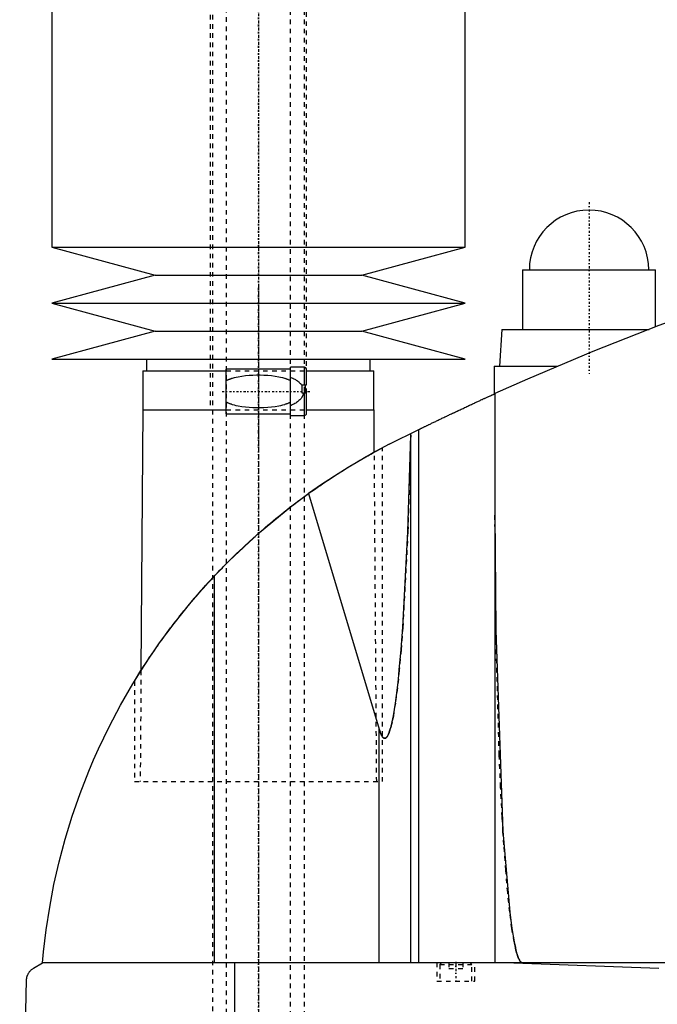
# Model space of a CAD drawing. Extents: x -702 to 139, y -146 to 645.
# Tile 3 of 7: x -702 to -563, y 68 to 282. Entities that reach past the tile are written whole.
import ezdxf

# ---------------------------------------------------------------- set-up
doc = ezdxf.new("R2010")
doc.units = 0
doc.linetypes.add('CENTER', pattern=[1.5, 0.45, -0.5, 0.05, -0.5])
doc.linetypes.add('DASHED', pattern=[2, 1, -1])
for name, color, linetype in [('AM_0', 7, 'CONTINUOUS'), ('AM_3', 7, 'DASHED'), ('AM_7', 7, 'CENTER')]:
    doc.layers.add(name, color=color, linetype=linetype)

msp = doc.modelspace()

# ---------------------------------------------------------------- linework, layer by layer
at = {"layer": 'AM_0', "color": 7, "linetype": 'CONTINUOUS'}
for p, q in [((-695, 375.5), (-695, 232.9)), ((-605, 232.9), (-605, 375.5)), ((-695, 232.9), (-672.5, 226.8)), ((-695, 232.9), (-605, 232.9)), ((-627.5, 226.8), (-605, 232.9)), ((-592.5, 228), (-592.5, 215)), ((-592.5, 228), (-563.5, 228)), ((-563.5, 215.54), (-563.5, 228)), ((-672.5, 226.8), (-695, 220.7)), ((-672.5, 226.8), (-627.5, 226.8)), ((-605, 220.7), (-627.5, 226.8)), ((-695, 220.7), (-672.5, 214.6)), ((-695, 220.7), (-605, 220.7)), ((-627.5, 214.6), (-605, 220.7)), ((-672.5, 214.6), (-695, 208.5)), ((-672.5, 214.6), (-627.5, 214.6)), ((-605, 208.5), (-627.5, 214.6)), ((-597, 215), (-597.5, 207)), ((-597, 215), (-564.91, 215)), ((-695, 208.5), (-605, 208.5)), ((-674.35, 208.5), (-674.35, 206)), ((-625.65, 206), (-625.65, 208.5)), ((-675.15, 206), (-675.15, 197.5)), ((-675.15, 206), (-657, 206)), ((-643, 206.35), (-657, 206.35)), ((-657, 196.65), (-657, 206.35)), ((-640, 206.75), (-643, 206.75)), ((-643, 196.25), (-643, 206.75)), ((-640, 202.9), (-640, 206.75)), ((-639.5, 202.9), (-639.5, 206.25)), ((-639.5, 206), (-624.85, 206)), ((-624.85, 197.5), (-624.85, 206)), ((-598.65, 207), (-598.65, 200.94)), ((-598.65, 207), (-584.81, 207)), ((-640.5, 201.1), (-640.5, 202.9)), ((-640.5, 202.9), (-639.5, 202.9)), ((-639.83, 202.9), (-639.83, 201.1)), ((-639.5, 201.1), (-640.5, 201.1)), ((-640, 196.25), (-640, 201.1)), ((-639.5, 196.75), (-639.5, 201.1)), ((-598.5, 201.01), (-598.5, 77.05)), ((-675.17, 197.5), (-675.58, 140.68)), ((-675.17, 197.5), (-657, 197.5)), ((-639.5, 197.5), (-624.83, 197.5)), ((-624.76, 188.27), (-624.83, 197.5)), ((-657, 196.65), (-643, 196.65)), ((-643, 196.25), (-640, 196.25)), ((-621.5, 190), (-615.04, 193.21)), ((-615.04, 77.05), (-615.04, 193.21)), ((-616.82, 192), (-616.82, 192.34)), ((-616.82, 77.05), (-616.82, 192)), ((-624.76, 188.27), (-623, 189.22)), ((-639.07, 179.26), (-623.7, 127.93)), ((-659.54, 77.05), (-659.54, 161.33)), ((-677, 138.4), (-675.58, 140.68)), ((-623.7, 77.05), (-623.7, 127.93)), ((-699, 75.85), (-697, 77.05)), ((-305.5, 77.05), (-697, 77.05)), ((-655.15, 16.5), (-655.15, 77.05)), ((-594.4, 77.05), (-562.76, 75.85)), ((-702, 16.5), (-700.5, 73.35))]:
    msp.add_line(p, q, dxfattribs=at)
for points in [[(-555.5, 218.5, 0), (-562.76, 215.82, 0), (-577.17, 210.17, 0), (-591.43, 204.15, 0), (-598.5, 201.01, 0)], [(-615.04, 193.21, 0), (-615, 193.23, 0), (-614.92, 193.27, 0), (-614.83, 193.31, 0), (-614.79, 193.34, 0), (-614.74, 193.36, 0), (-614.64, 193.41, 0), (-614.54, 193.46, 0), (-614.43, 193.51, 0), (-614.31, 193.57, 0), (-614.19, 193.63, 0), (-614.13, 193.66, 0), (-614.07, 193.69, 0), (-613.94, 193.75, 0), (-613.81, 193.82, 0), (-613.67, 193.88, 0), (-613.53, 193.95, 0), (-613.39, 194.02, 0), (-613.32, 194.05, 0), (-613.24, 194.09, 0), (-613.09, 194.16, 0), (-612.94, 194.23, 0), (-612.87, 194.27, 0), (-612.79, 194.31, 0), (-612.63, 194.39, 0), (-612.47, 194.47, 0), (-612.38, 194.51, 0), (-612.3, 194.55, 0), (-612.13, 194.63, 0), (-611.95, 194.71, 0), (-611.77, 194.8, 0), (-611.59, 194.89, 0), (-611.4, 194.98, 0), (-611.31, 195.02, 0), (-611.22, 195.07, 0), (-611.02, 195.16, 0), (-610.83, 195.26, 0), (-610.63, 195.35, 0), (-610.43, 195.45, 0), (-610.23, 195.54, 0), (-610.13, 195.59, 0), (-610.03, 195.64, 0), (-609.82, 195.74, 0), (-609.61, 195.84, 0), (-609.41, 195.94, 0), (-609.2, 196.04, 0), (-608.99, 196.14, 0), (-608.88, 196.19, 0), (-608.78, 196.24, 0), (-608.57, 196.34, 0), (-608.36, 196.44, 0), (-608.15, 196.54, 0), (-607.94, 196.64, 0), (-607.73, 196.73, 0), (-607.62, 196.78, 0), (-607.52, 196.83, 0), (-607.31, 196.93, 0), (-607.11, 197.03, 0), (-606.9, 197.12, 0), (-606.7, 197.22, 0), (-606.49, 197.32, 0), (-606.39, 197.37, 0), (-606.29, 197.41, 0), (-606.08, 197.51, 0), (-605.87, 197.61, 0), (-605.76, 197.66, 0), (-605.66, 197.71, 0), (-605.44, 197.81, 0), (-605.23, 197.91, 0), (-605.13, 197.96, 0), (-605.02, 198.01, 0), (-604.81, 198.1, 0), (-604.6, 198.2, 0), (-604.39, 198.3, 0), (-604.19, 198.4, 0), (-603.98, 198.49, 0), (-603.88, 198.54, 0), (-603.78, 198.59, 0), (-603.57, 198.68, 0), (-603.37, 198.77, 0), (-603.17, 198.87, 0), (-602.98, 198.96, 0), (-602.78, 199.05, 0), (-602.69, 199.09, 0), (-602.59, 199.13, 0), (-602.41, 199.22, 0), (-602.22, 199.31, 0), (-602.04, 199.39, 0), (-601.87, 199.47, 0), (-601.7, 199.55, 0), (-601.61, 199.59, 0), (-601.53, 199.63, 0), (-601.36, 199.7, 0), (-601.2, 199.77, 0), (-601.05, 199.85, 0), (-600.9, 199.92, 0), (-600.75, 199.98, 0), (-600.67, 200.02, 0), (-600.6, 200.05, 0), (-600.46, 200.12, 0), (-600.32, 200.18, 0), (-600.18, 200.24, 0), (-600.05, 200.3, 0), (-599.92, 200.36, 0), (-599.86, 200.39, 0), (-599.8, 200.42, 0), (-599.68, 200.47, 0), (-599.56, 200.52, 0), (-599.51, 200.55, 0), (-599.45, 200.57, 0), (-599.35, 200.62, 0), (-599.25, 200.67, 0), (-599.2, 200.69, 0), (-599.16, 200.71, 0), (-599.07, 200.75, 0), (-598.99, 200.78, 0), (-598.91, 200.82, 0), (-598.84, 200.85, 0), (-598.78, 200.88, 0), (-598.75, 200.89, 0), (-598.72, 200.9, 0), (-598.67, 200.93, 0), (-598.63, 200.95, 0), (-598.59, 200.96, 0), (-598.56, 200.98, 0), (-598.54, 200.99, 0), (-598.53, 200.99, 0), (-598.52, 201, 0), (-598.51, 201, 0), (-598.5, 201.01, 0), (-598.5, 201.01, 0)], [(-623.7, 127.93, 0), (-623.67, 127.8, 0), (-623.59, 127.55, 0), (-623.51, 127.32, 0), (-623.47, 127.22, 0), (-623.43, 127.11, 0), (-623.35, 126.92, 0), (-623.27, 126.74, 0), (-623.19, 126.58, 0), (-623.11, 126.44, 0), (-623.03, 126.32, 0), (-622.99, 126.26, 0), (-622.98, 126.25, 0), (-622.97, 126.24, 0), (-622.96, 126.22, 0), (-622.95, 126.21, 0), (-622.94, 126.2, 0), (-622.93, 126.19, 0), (-622.92, 126.17, 0), (-622.9, 126.16, 0), (-622.89, 126.14, 0), (-622.88, 126.13, 0), (-622.87, 126.12, 0), (-622.86, 126.12, 0), (-622.85, 126.1, 0), (-622.84, 126.09, 0), (-622.82, 126.08, 0), (-622.81, 126.07, 0), (-622.8, 126.06, 0), (-622.79, 126.05, 0), (-622.78, 126.05, 0), (-622.77, 126.03, 0), (-622.76, 126.03, 0), (-622.74, 126.02, 0), (-622.73, 126.01, 0), (-622.72, 126, 0), (-622.71, 126, 0), (-622.7, 125.99, 0), (-622.69, 125.98, 0), (-622.68, 125.98, 0), (-622.66, 125.97, 0), (-622.65, 125.97, 0), (-622.64, 125.96, 0), (-622.63, 125.96, 0), (-622.62, 125.96, 0), (-622.61, 125.95, 0), (-622.6, 125.95, 0), (-622.58, 125.94, 0), (-622.57, 125.94, 0), (-622.56, 125.94, 0), (-622.55, 125.94, 0), (-622.54, 125.94, 0), (-622.53, 125.94, 0), (-622.52, 125.94, 0), (-622.51, 125.94, 0), (-622.5, 125.94, 0), (-622.49, 125.94, 0), (-622.48, 125.94, 0), (-622.47, 125.94, 0), (-622.46, 125.94, 0), (-622.45, 125.94, 0), (-622.44, 125.94, 0), (-622.42, 125.94, 0), (-622.41, 125.95, 0), (-622.4, 125.95, 0), (-622.39, 125.95, 0), (-622.38, 125.95, 0), (-622.37, 125.96, 0), (-622.36, 125.96, 0), (-622.34, 125.97, 0), (-622.33, 125.97, 0), (-622.32, 125.98, 0), (-622.31, 125.98, 0), (-622.3, 125.99, 0), (-622.29, 125.99, 0), (-622.28, 126, 0), (-622.27, 126.01, 0), (-622.26, 126.01, 0), (-622.25, 126.02, 0), (-622.24, 126.03, 0), (-622.23, 126.03, 0), (-622.22, 126.04, 0), (-622.21, 126.05, 0), (-622.2, 126.06, 0), (-622.18, 126.07, 0), (-622.17, 126.08, 0), (-622.16, 126.09, 0), (-622.15, 126.1, 0), (-622.14, 126.11, 0), (-622.13, 126.12, 0), (-622.12, 126.13, 0), (-622.1, 126.15, 0), (-622.09, 126.16, 0), (-622.08, 126.18, 0), (-622.07, 126.19, 0), (-622.06, 126.19, 0), (-622.05, 126.21, 0), (-622.04, 126.23, 0), (-622.03, 126.23, 0), (-622.02, 126.24, 0), (-622.01, 126.26, 0), (-622, 126.28, 0), (-621.99, 126.29, 0), (-621.98, 126.3, 0), (-621.97, 126.32, 0), (-621.96, 126.34, 0), (-621.91, 126.41, 0), (-621.83, 126.54, 0), (-621.75, 126.7, 0), (-621.67, 126.87, 0), (-621.59, 127.06, 0), (-621.55, 127.16, 0), (-621.51, 127.27, 0), (-621.43, 127.49, 0), (-621.36, 127.73, 0), (-621.28, 127.99, 0), (-621.2, 128.26, 0), (-621.12, 128.55, 0), (-621.08, 128.71, 0), (-621.04, 128.86, 0), (-620.97, 129.19, 0), (-620.89, 129.53, 0), (-620.62, 130.86, 0), (-620.17, 133.61, 0), (-619.73, 136.94, 0), (-619.52, 138.82, 0), (-619.32, 140.83, 0), (-618.92, 145.25, 0), (-618.55, 150.17, 0), (-617.45, 170.88, 0), (-616.82, 192, 0)], [(-621.5, 190, 0), (-624.54, 188.39, 0), (-630.48, 184.95, 0), (-636.26, 181.23, 0), (-639.07, 179.26, 0)], [(-659.54, 161.33, 0), (-656.38, 164.59, 0), (-649.74, 170.79, 0), (-642.72, 176.55, 0), (-639.07, 179.26, 0)], [(-598.5, 174.82, 0), (-598.3, 149.52, 0), (-596.74, 105.69, 0), (-595.27, 88.1, 0), (-594.8, 84.49, 0), (-594.3, 81.58, 0), (-594.05, 80.38, 0), (-594.01, 80.2, 0), (-593.93, 79.85, 0), (-593.84, 79.52, 0), (-593.8, 79.37, 0), (-593.76, 79.22, 0), (-593.67, 78.93, 0), (-593.58, 78.66, 0), (-593.5, 78.41, 0), (-593.41, 78.19, 0), (-593.33, 77.98, 0), (-593.28, 77.89, 0), (-593.24, 77.8, 0), (-593.15, 77.63, 0), (-593.07, 77.49, 0), (-593.02, 77.41, 0), (-593, 77.39, 0), (-592.99, 77.37, 0), (-592.98, 77.36, 0), (-592.97, 77.35, 0), (-592.96, 77.33, 0), (-592.94, 77.32, 0), (-592.93, 77.3, 0), (-592.91, 77.28, 0), (-592.9, 77.27, 0), (-592.89, 77.26, 0), (-592.89, 77.25, 0), (-592.87, 77.24, 0), (-592.86, 77.22, 0), (-592.84, 77.21, 0), (-592.83, 77.2, 0), (-592.81, 77.18, 0), (-592.81, 77.18, 0), (-592.8, 77.17, 0), (-592.78, 77.16, 0), (-592.77, 77.15, 0), (-592.76, 77.14, 0), (-592.75, 77.14, 0), (-592.74, 77.13, 0), (-592.73, 77.12, 0), (-592.72, 77.11, 0), (-592.71, 77.11, 0), (-592.7, 77.1, 0), (-592.68, 77.09, 0), (-592.67, 77.09, 0), (-592.65, 77.08, 0), (-592.64, 77.08, 0), (-592.63, 77.07, 0), (-592.62, 77.07, 0), (-592.61, 77.07, 0), (-592.59, 77.06, 0), (-592.58, 77.06, 0), (-592.57, 77.06, 0), (-592.55, 77.05, 0), (-592.54, 77.05, 0), (-592.54, 77.05, 0), (-592.52, 77.05, 0), (-592.51, 77.05, 0), (-592.5, 77.05, 0)], [(-697, 77.05, 0), (-696.78, 79.43, 0), (-696.22, 84.25, 0), (-695.47, 89.13, 0), (-695.02, 91.59, 0), (-694.53, 94.06, 0), (-693.41, 99.01, 0), (-692.08, 103.98, 0), (-690.56, 108.95, 0), (-688.85, 113.89, 0), (-686.93, 118.8, 0), (-685.9, 121.24, 0), (-684.82, 123.66, 0), (-682.52, 128.45, 0), (-680.04, 133.17, 0), (-677.37, 137.79, 0), (-674.52, 142.31, 0), (-671.52, 146.7, 0), (-669.96, 148.86, 0), (-668.36, 150.97, 0), (-665.02, 155.13, 0), (-661.43, 159.28, 0), (-659.54, 161.33, 0)], [(-700.5, 73.35, 0), (-700.5, 73.35, 0), (-700.5, 73.36, 0), (-700.5, 73.37, 0), (-700.5, 73.38, 0), (-700.5, 73.38, 0), (-700.5, 73.39, 0), (-700.5, 73.4, 0), (-700.5, 73.43, 0), (-700.49, 73.48, 0), (-700.49, 73.51, 0), (-700.49, 73.53, 0), (-700.48, 73.58, 0), (-700.48, 73.63, 0), (-700.47, 73.68, 0), (-700.46, 73.73, 0), (-700.46, 73.78, 0), (-700.45, 73.8, 0), (-700.45, 73.82, 0), (-700.44, 73.86, 0), (-700.43, 73.9, 0), (-700.42, 73.94, 0), (-700.41, 73.98, 0), (-700.4, 74.02, 0), (-700.4, 74.04, 0), (-700.39, 74.05, 0), (-700.38, 74.09, 0), (-700.37, 74.12, 0), (-700.37, 74.14, 0), (-700.36, 74.16, 0), (-700.35, 74.19, 0), (-700.34, 74.22, 0), (-700.33, 74.24, 0), (-700.33, 74.26, 0), (-700.32, 74.29, 0), (-700.3, 74.32, 0), (-700.26, 74.43, 0), (-700.18, 74.59, 0), (-700.1, 74.75, 0), (-700.02, 74.88, 0), (-699.94, 75, 0), (-699.9, 75.06, 0), (-699.86, 75.11, 0), (-699.77, 75.22, 0), (-699.67, 75.32, 0), (-699.58, 75.41, 0), (-699.48, 75.51, 0), (-699.38, 75.59, 0), (-699.33, 75.63, 0), (-699.27, 75.67, 0), (-699.17, 75.75, 0), (-699.06, 75.82, 0), (-699, 75.85, 0)]]:
    msp.add_polyline3d(points, dxfattribs=at)
for centre, radius, start, end in [((-578, 228), 13, 0, 180), ((-640, 206.25), 0.5, 0, 90), ((-640, 196.75), 0.5, 270, 0)]:
    msp.add_arc(centre, radius, start, end, dxfattribs=at)
at = {"layer": 'AM_3', "color": 6, "linetype": 'DASHED'}
for p, q in [((-657, 569), (-657, -110.5)), ((-643, -110.5), (-643, 569)), ((-660, 553.5), (-660, -80.5)), ((-640, -70.5), (-640, 549.9)), ((-660.5, 375.5), (-660.5, 197.5)), ((-639.5, 201.1), (-639.5, 375.5)), ((-657, 206), (-639.5, 206)), ((-640.5, 202.69), (-640.5, 202.9)), ((-639.83, 201.1), (-640, 201.1)), ((-657, 197.5), (-639.5, 197.5)), ((-623, 116.5), (-623, 189.22)), ((-624.25, 116.5), (-624.76, 188.27)), ((-675.58, 140.68), (-675.75, 116.5)), ((-677, 138.4), (-677, 116.5)), ((-677, 116.5), (-623, 116.5)), ((-611.15, 77.05), (-611.15, 73.05)), ((-610.1, 77.05), (-610.5, 76.65)), ((-610.5, 76.65), (-610.5, 73.05)), ((-610.5, 76.65), (-603.5, 76.65)), ((-608.5, 77.05), (-608.5, 75.8)), ((-608.5, 75.8), (-605.5, 75.8)), ((-607, 77.05), (-607, 75.8)), ((-605.5, 77.05), (-605.5, 75.8)), ((-603.5, 76.65), (-603.9, 77.05)), ((-603.5, 73.05), (-603.5, 76.65)), ((-602.85, 73.05), (-602.85, 77.05)), ((-611.15, 73.05), (-602.85, 73.05))]:
    msp.add_line(p, q, dxfattribs=at)
for points in [[(-657, 203.85, 0), (-656.94, 203.88, 0), (-656.83, 203.93, 0), (-656.72, 203.99, 0), (-656.66, 204.01, 0), (-656.61, 204.04, 0), (-656.49, 204.09, 0), (-656.37, 204.14, 0), (-656.26, 204.18, 0), (-656.14, 204.23, 0), (-656.02, 204.27, 0), (-655.95, 204.29, 0), (-655.89, 204.31, 0), (-655.77, 204.35, 0), (-655.65, 204.39, 0), (-655.21, 204.52, 0), (-654.82, 204.62, 0), (-654.43, 204.7, 0), (-653.64, 204.84, 0), (-652.82, 204.95, 0), (-652.01, 205.03, 0), (-651.19, 205.07, 0), (-650.39, 205.1, 0), (-650, 205.1, 0), (-649.61, 205.1, 0), (-648.81, 205.07, 0), (-647.99, 205.03, 0), (-647.18, 204.95, 0), (-646.36, 204.84, 0), (-645.57, 204.7, 0), (-645.18, 204.62, 0), (-644.79, 204.52, 0), (-644.35, 204.39, 0), (-644.23, 204.35, 0), (-644.11, 204.31, 0), (-644.05, 204.29, 0), (-643.98, 204.27, 0), (-643.86, 204.23, 0), (-643.74, 204.18, 0), (-643.63, 204.14, 0), (-643.51, 204.09, 0), (-643.39, 204.04, 0), (-643.34, 204.01, 0), (-643.28, 203.99, 0), (-643.17, 203.93, 0), (-643.06, 203.88, 0), (-643, 203.85, 0)], [(-643, 204.59, 0), (-642.92, 204.56, 0), (-642.75, 204.49, 0), (-642.58, 204.41, 0), (-642.5, 204.37, 0), (-642.42, 204.33, 0), (-642.26, 204.25, 0), (-642.1, 204.16, 0), (-641.94, 204.07, 0), (-641.79, 203.98, 0), (-641.64, 203.88, 0), (-641.57, 203.83, 0), (-641.5, 203.78, 0), (-641.36, 203.67, 0), (-641.22, 203.56, 0), (-641.1, 203.44, 0), (-640.97, 203.32, 0), (-640.86, 203.19, 0), (-640.8, 203.13, 0), (-640.75, 203.06, 0), (-640.64, 202.92, 0), (-640.55, 202.77, 0), (-640.5, 202.69, 0)], [(-640.21, 201.1, 0), (-640.21, 201.08, 0), (-640.22, 201.04, 0), (-640.23, 201.01, 0), (-640.23, 200.99, 0), (-640.24, 200.97, 0), (-640.24, 200.93, 0), (-640.25, 200.89, 0), (-640.27, 200.86, 0), (-640.28, 200.82, 0), (-640.29, 200.78, 0), (-640.29, 200.76, 0), (-640.3, 200.75, 0), (-640.31, 200.71, 0), (-640.33, 200.67, 0), (-640.34, 200.64, 0), (-640.36, 200.6, 0), (-640.37, 200.57, 0), (-640.38, 200.55, 0), (-640.39, 200.53, 0), (-640.4, 200.49, 0), (-640.42, 200.46, 0), (-640.43, 200.44, 0), (-640.44, 200.43, 0), (-640.46, 200.39, 0), (-640.47, 200.36, 0), (-640.48, 200.34, 0), (-640.49, 200.32, 0), (-640.51, 200.29, 0), (-640.53, 200.26, 0), (-640.55, 200.23, 0), (-640.57, 200.19, 0), (-640.59, 200.16, 0), (-640.6, 200.15, 0), (-640.61, 200.13, 0), (-640.63, 200.1, 0), (-640.65, 200.07, 0), (-640.73, 199.97, 0), (-640.87, 199.8, 0), (-641.01, 199.64, 0), (-641.17, 199.49, 0), (-641.25, 199.42, 0), (-641.34, 199.35, 0), (-641.51, 199.21, 0), (-641.69, 199.09, 0), (-641.88, 198.96, 0), (-642.07, 198.85, 0), (-642.27, 198.74, 0), (-642.38, 198.69, 0), (-642.48, 198.64, 0), (-642.69, 198.54, 0), (-642.89, 198.45, 0), (-643, 198.41, 0)], [(-643, 199.15, 0), (-643.06, 199.12, 0), (-643.17, 199.07, 0), (-643.28, 199.01, 0), (-643.34, 198.99, 0), (-643.39, 198.96, 0), (-643.51, 198.91, 0), (-643.63, 198.86, 0), (-643.74, 198.82, 0), (-643.86, 198.77, 0), (-643.98, 198.73, 0), (-644.05, 198.71, 0), (-644.11, 198.69, 0), (-644.23, 198.65, 0), (-644.35, 198.61, 0), (-644.79, 198.48, 0), (-645.18, 198.38, 0), (-645.57, 198.3, 0), (-646.36, 198.16, 0), (-647.18, 198.05, 0), (-647.99, 197.97, 0), (-648.81, 197.93, 0), (-649.61, 197.9, 0), (-650, 197.9, 0), (-650.39, 197.9, 0), (-651.19, 197.93, 0), (-652.01, 197.97, 0), (-652.82, 198.05, 0), (-653.64, 198.16, 0), (-654.43, 198.3, 0), (-654.82, 198.38, 0), (-655.21, 198.48, 0), (-655.65, 198.61, 0), (-655.77, 198.65, 0), (-655.89, 198.69, 0), (-655.95, 198.71, 0), (-656.02, 198.73, 0), (-656.14, 198.77, 0), (-656.26, 198.82, 0), (-656.37, 198.86, 0), (-656.49, 198.91, 0), (-656.61, 198.96, 0), (-656.66, 198.99, 0), (-656.72, 199.01, 0), (-656.83, 199.07, 0), (-656.94, 199.12, 0), (-657, 199.15, 0)], [(-616.82, 192, 0), (-617.45, 170.88, 0), (-618.55, 150.17, 0), (-618.92, 145.25, 0), (-619.32, 140.83, 0), (-619.52, 138.82, 0), (-619.73, 136.94, 0), (-620.17, 133.61, 0), (-620.62, 130.86, 0), (-620.89, 129.53, 0), (-620.97, 129.19, 0), (-621.04, 128.86, 0), (-621.08, 128.71, 0), (-621.12, 128.55, 0), (-621.2, 128.26, 0), (-621.28, 127.99, 0), (-621.36, 127.73, 0), (-621.43, 127.49, 0), (-621.51, 127.27, 0), (-621.55, 127.16, 0), (-621.59, 127.06, 0), (-621.67, 126.87, 0), (-621.75, 126.7, 0), (-621.83, 126.54, 0), (-621.91, 126.41, 0), (-621.96, 126.34, 0), (-621.97, 126.32, 0), (-621.98, 126.3, 0), (-621.99, 126.29, 0), (-622, 126.28, 0), (-622.01, 126.26, 0), (-622.02, 126.24, 0), (-622.03, 126.23, 0), (-622.04, 126.23, 0), (-622.05, 126.21, 0), (-622.06, 126.19, 0), (-622.07, 126.19, 0), (-622.08, 126.18, 0), (-622.09, 126.16, 0), (-622.1, 126.15, 0), (-622.12, 126.13, 0), (-622.13, 126.12, 0), (-622.14, 126.11, 0), (-622.15, 126.1, 0), (-622.16, 126.09, 0), (-622.17, 126.08, 0), (-622.18, 126.07, 0), (-622.2, 126.06, 0), (-622.21, 126.05, 0), (-622.22, 126.04, 0), (-622.23, 126.03, 0), (-622.24, 126.03, 0), (-622.25, 126.02, 0), (-622.26, 126.01, 0), (-622.27, 126.01, 0), (-622.28, 126, 0), (-622.29, 125.99, 0), (-622.3, 125.99, 0), (-622.31, 125.98, 0), (-622.32, 125.98, 0), (-622.33, 125.97, 0), (-622.34, 125.97, 0), (-622.36, 125.96, 0), (-622.37, 125.96, 0), (-622.38, 125.95, 0), (-622.39, 125.95, 0), (-622.4, 125.95, 0), (-622.41, 125.95, 0), (-622.42, 125.94, 0), (-622.44, 125.94, 0), (-622.45, 125.94, 0), (-622.46, 125.94, 0), (-622.47, 125.94, 0), (-622.48, 125.94, 0), (-622.49, 125.94, 0), (-622.5, 125.94, 0), (-622.51, 125.94, 0), (-622.52, 125.94, 0), (-622.53, 125.94, 0), (-622.54, 125.94, 0), (-622.55, 125.94, 0), (-622.56, 125.94, 0), (-622.57, 125.94, 0), (-622.58, 125.94, 0), (-622.6, 125.95, 0), (-622.61, 125.95, 0), (-622.62, 125.96, 0), (-622.63, 125.96, 0), (-622.64, 125.96, 0), (-622.65, 125.97, 0), (-622.66, 125.97, 0), (-622.68, 125.98, 0), (-622.69, 125.98, 0), (-622.7, 125.99, 0), (-622.71, 126, 0), (-622.72, 126, 0), (-622.73, 126.01, 0), (-622.74, 126.02, 0), (-622.76, 126.03, 0), (-622.77, 126.03, 0), (-622.78, 126.05, 0), (-622.79, 126.05, 0), (-622.8, 126.06, 0), (-622.81, 126.07, 0), (-622.82, 126.08, 0), (-622.84, 126.09, 0), (-622.85, 126.1, 0), (-622.86, 126.12, 0), (-622.87, 126.12, 0), (-622.88, 126.13, 0), (-622.89, 126.14, 0), (-622.9, 126.16, 0), (-622.92, 126.17, 0), (-622.93, 126.19, 0), (-622.94, 126.2, 0), (-622.95, 126.21, 0), (-622.96, 126.22, 0), (-622.97, 126.24, 0), (-622.98, 126.25, 0), (-622.99, 126.26, 0), (-623, 126.27, 0), (-623.01, 126.29, 0), (-623.02, 126.31, 0), (-623.03, 126.32, 0), (-623.04, 126.33, 0), (-623.05, 126.35, 0), (-623.06, 126.37, 0), (-623.11, 126.44, 0), (-623.19, 126.58, 0), (-623.27, 126.74, 0), (-623.35, 126.92, 0), (-623.43, 127.11, 0), (-623.47, 127.22, 0), (-623.51, 127.32, 0), (-623.59, 127.55, 0), (-623.67, 127.8, 0), (-623.7, 127.93, 0)], [(-675.58, 140.68, 0), (-675.47, 140.85, 0), (-675.24, 141.21, 0), (-675, 141.58, 0), (-674.87, 141.77, 0), (-674.75, 141.97, 0), (-674.48, 142.38, 0), (-674.2, 142.8, 0), (-673.91, 143.23, 0), (-673.62, 143.67, 0), (-673.31, 144.13, 0), (-673.15, 144.36, 0), (-672.99, 144.59, 0), (-672.67, 145.06, 0), (-672.34, 145.54, 0), (-672, 146.02, 0), (-671.66, 146.51, 0), (-671.31, 146.99, 0), (-671.14, 147.24, 0), (-670.96, 147.48, 0), (-670.61, 147.97, 0), (-670.25, 148.46, 0), (-670.07, 148.7, 0), (-669.88, 148.95, 0), (-669.51, 149.46, 0), (-669.12, 149.97, 0), (-668.93, 150.22, 0), (-668.73, 150.48, 0), (-668.33, 151, 0), (-667.93, 151.53, 0), (-667.51, 152.06, 0), (-667.09, 152.59, 0), (-666.66, 153.13, 0), (-666.44, 153.4, 0), (-666.22, 153.67, 0), (-665.77, 154.22, 0), (-665.32, 154.77, 0), (-664.87, 155.32, 0), (-664.4, 155.87, 0), (-663.93, 156.43, 0), (-663.69, 156.7, 0), (-663.45, 156.98, 0), (-662.97, 157.54, 0), (-662.48, 158.1, 0), (-661.98, 158.65, 0), (-661.48, 159.21, 0), (-660.98, 159.77, 0), (-660.72, 160.05, 0), (-660.47, 160.33, 0), (-659.95, 160.88, 0), (-659.43, 161.44, 0), (-658.91, 161.99, 0), (-658.38, 162.54, 0), (-657.85, 163.09, 0), (-657.58, 163.37, 0), (-657.32, 163.64, 0), (-656.78, 164.18, 0), (-656.24, 164.73, 0), (-655.69, 165.26, 0), (-655.15, 165.8, 0), (-654.6, 166.33, 0), (-654.33, 166.59, 0), (-654.05, 166.85, 0), (-653.5, 167.38, 0), (-652.95, 167.89, 0), (-652.67, 168.15, 0), (-652.4, 168.4, 0), (-651.85, 168.91, 0), (-651.29, 169.41, 0), (-651.02, 169.66, 0), (-650.74, 169.91, 0), (-650.19, 170.4, 0), (-649.64, 170.88, 0), (-649.08, 171.37, 0), (-648.51, 171.86, 0), (-647.94, 172.34, 0), (-647.65, 172.59, 0), (-647.37, 172.83, 0), (-646.78, 173.31, 0), (-646.19, 173.8, 0), (-645.6, 174.28, 0), (-645.01, 174.76, 0), (-644.41, 175.24, 0), (-644.11, 175.47, 0), (-643.81, 175.71, 0), (-643.21, 176.18, 0), (-642.6, 176.64, 0), (-642, 177.1, 0), (-641.4, 177.56, 0), (-640.79, 178.01, 0), (-640.49, 178.23, 0), (-640.19, 178.45, 0), (-639.59, 178.88, 0), (-639, 179.31, 0), (-638.4, 179.74, 0), (-637.82, 180.15, 0), (-637.23, 180.56, 0), (-636.94, 180.76, 0), (-636.65, 180.96, 0), (-636.08, 181.35, 0), (-635.51, 181.73, 0), (-634.95, 182.11, 0), (-634.4, 182.47, 0), (-633.85, 182.83, 0), (-633.59, 183, 0), (-633.32, 183.17, 0), (-632.79, 183.51, 0), (-632.28, 183.84, 0), (-632.02, 184, 0), (-631.77, 184.16, 0), (-631.28, 184.46, 0), (-630.8, 184.76, 0), (-630.56, 184.91, 0), (-630.33, 185.05, 0), (-629.87, 185.33, 0), (-629.41, 185.6, 0), (-628.97, 185.87, 0), (-628.53, 186.13, 0), (-628.1, 186.38, 0), (-627.9, 186.5, 0), (-627.69, 186.62, 0), (-627.29, 186.85, 0), (-626.9, 187.07, 0), (-626.52, 187.29, 0), (-626.16, 187.49, 0), (-625.82, 187.68, 0), (-625.65, 187.77, 0), (-625.49, 187.86, 0), (-625.19, 188.03, 0), (-624.9, 188.19, 0), (-624.76, 188.27, 0)], [(-592.5, 77.05, 0), (-592.51, 77.05, 0), (-592.52, 77.05, 0), (-592.54, 77.05, 0), (-592.54, 77.05, 0), (-592.55, 77.05, 0), (-592.57, 77.06, 0), (-592.58, 77.06, 0), (-592.59, 77.06, 0), (-592.61, 77.07, 0), (-592.62, 77.07, 0), (-592.63, 77.07, 0), (-592.64, 77.08, 0), (-592.65, 77.08, 0), (-592.67, 77.09, 0), (-592.68, 77.09, 0), (-592.7, 77.1, 0), (-592.71, 77.11, 0), (-592.72, 77.11, 0), (-592.73, 77.12, 0), (-592.74, 77.13, 0), (-592.75, 77.14, 0), (-592.76, 77.14, 0), (-592.77, 77.15, 0), (-592.78, 77.16, 0), (-592.8, 77.17, 0), (-592.81, 77.18, 0), (-592.81, 77.18, 0), (-592.83, 77.2, 0), (-592.84, 77.21, 0), (-592.86, 77.22, 0), (-592.87, 77.24, 0), (-592.89, 77.25, 0), (-592.89, 77.26, 0), (-592.9, 77.27, 0), (-592.91, 77.28, 0), (-592.93, 77.3, 0), (-592.94, 77.32, 0), (-592.96, 77.33, 0), (-592.97, 77.35, 0), (-592.98, 77.36, 0), (-592.99, 77.37, 0), (-593, 77.39, 0), (-593.02, 77.41, 0), (-593.03, 77.43, 0), (-593.04, 77.45, 0), (-593.06, 77.48, 0), (-593.07, 77.49, 0), (-593.07, 77.5, 0), (-593.09, 77.52, 0), (-593.1, 77.54, 0), (-593.15, 77.63, 0), (-593.24, 77.8, 0), (-593.28, 77.89, 0), (-593.33, 77.98, 0), (-593.41, 78.19, 0), (-593.5, 78.41, 0), (-593.58, 78.66, 0), (-593.67, 78.93, 0), (-593.76, 79.22, 0), (-593.8, 79.37, 0), (-593.84, 79.52, 0), (-593.93, 79.85, 0), (-594.01, 80.2, 0), (-594.05, 80.38, 0), (-594.3, 81.58, 0), (-594.8, 84.49, 0), (-595.27, 88.1, 0), (-595.72, 92.36, 0), (-596.15, 97.25, 0), (-596.55, 102.74, 0), (-596.74, 105.69, 0), (-596.92, 108.77, 0), (-597.26, 115.3, 0), (-597.56, 122.29, 0), (-598.3, 149.52, 0), (-598.5, 174.82, 0)]]:
    msp.add_polyline3d(points, dxfattribs=at)
at = {"layer": 'AM_7', "color": 4, "linetype": 'CENTER'}
for p, q in [((-650, 644.98), (-650, -146.47)), ((-650, 384.4), (-650, 188.6)), ((-578, 242.7), (-578, 205.3)), ((-591.65, 228), (-564.35, 228)), ((-650, 224.39), (-650, -37.19)), ((-657.88, 201.5), (-638.62, 201.5)), ((-607, 77.25), (-607, 72.85))]:
    msp.add_line(p, q, dxfattribs=at)

doc.saveas('drawing.dxf')
